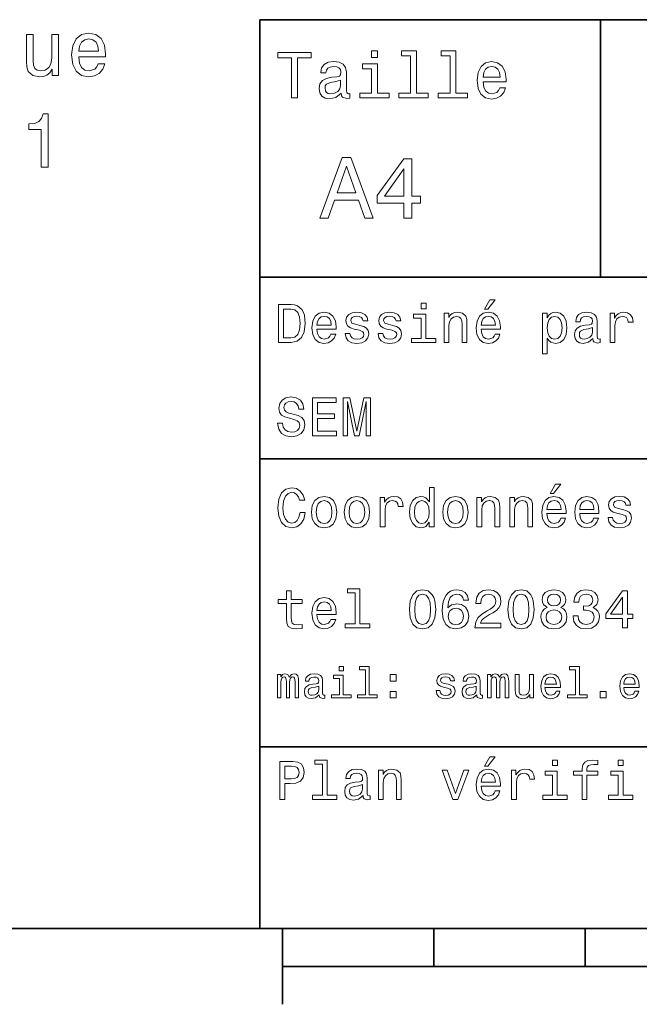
# Model space of a CAD drawing. Extents: x 0 to 297, y 0 to 210.
# Tile 2 of 9: x 81 to 122, y 5 to 70. Entities that reach past the tile are written whole.
import ezdxf

# ---------------------------------------------------------------- set-up
doc = ezdxf.new("R2010")
doc.units = 0

msp = doc.modelspace()

# ---------------------------------------------------------------- linework, layer by layer
at = {"color": 7, "lineweight": 35}
for p, q in [((97, 10), (97, 70)), ((97, 70), (287, 70)), ((97, 53), (162, 53)), ((97, 41), (162, 41)), ((97, 22), (162, 22)), ((10, 10), (287, 10)), ((97, 10), (287, 10)), ((98.5, 7.5), (198.5, 7.5))]:
    msp.add_line(p, q, dxfattribs=at)
at = {"color": 7, "lineweight": 35, "ltscale": 0.425}
msp.add_line((119.5, 53), (119.5, 70), dxfattribs=at)
at = {"color": 7, "lineweight": 35, "ltscale": 0.125}
msp.add_line((98.5, 10), (98.5, 5), dxfattribs=at)
at = {"color": 7, "lineweight": 35, "ltscale": 0.0625}
for p, q in [((108.5, 10), (108.5, 7.5)), ((118.5, 10), (118.5, 7.5))]:
    msp.add_line(p, q, dxfattribs=at)
at = {"color": 7, "lineweight": 13}
for points in [[(83.709946, 69.023155), (83.266144, 69.023155), (83.266144, 67.459755), (83.215706, 67.096642), (83.069458, 66.834396), (82.842506, 66.673012), (82.544952, 66.622581), (82.307922, 66.662926), (82.156631, 66.783958), (82.070892, 66.99073), (82.05072, 67.283241), (82.05072, 69.023155), (81.606918, 69.023155), (81.606918, 67.242897), (81.622047, 66.884827), (81.717865, 66.587273), (82.010376, 66.314941), (82.479401, 66.219124), (82.731552, 66.254425), (82.948418, 66.3452), (83.13501, 66.501541), (83.286316, 66.728485), (83.286316, 66.314941), (83.709946, 66.314941)], [(85.046402, 67.540443), (86.821609, 67.540443), (86.82666, 67.747215), (86.745964, 68.327187), (86.524063, 68.76091), (86.171036, 69.023155), (85.702019, 69.118973), (85.243088, 69.018112), (84.89006, 68.735687), (84.663116, 68.276756), (84.58242, 67.67157), (84.658066, 67.051254), (84.88501, 66.597359), (85.233002, 66.314941), (85.68689, 66.219124), (86.080261, 66.284683), (86.40303, 66.456154), (86.64006, 66.728485), (86.77623, 67.091599), (86.337463, 67.091599), (86.246689, 66.88987), (86.115562, 66.738571), (85.742363, 66.617538), (85.454895, 66.673012), (85.238037, 66.849525), (85.096832, 67.136986), (85.046402, 67.525314)], [(85.046402, 67.913643), (85.101868, 68.261627), (85.238037, 68.518829), (85.444809, 68.675171), (85.717148, 68.730644), (85.984436, 68.675171), (86.191208, 68.518829), (86.317291, 68.261627), (86.362679, 67.913643)], [(99.102303, 64.837173), (99.5, 64.837173), (99.5, 67.47406), (100.407784, 67.47406), (100.407784, 67.837173), (98.190201, 67.837173), (98.190201, 67.47406), (99.102303, 67.47406)], [(104.786743, 67.940918), (104.384727, 67.940918), (104.384727, 67.508644), (104.786743, 67.508644)], [(106.969742, 67.621033), (106.969742, 65.157059), (106.187317, 65.157059), (106.187317, 64.837173), (108.128242, 64.837173), (108.128242, 65.157059), (107.350143, 65.157059), (107.350143, 67.940918), (106.373199, 67.940918), (106.373199, 67.621033)], [(109.572044, 67.621033), (109.572044, 65.157059), (108.789627, 65.157059), (108.789627, 64.837173), (110.730545, 64.837173), (110.730545, 65.157059), (109.952454, 65.157059), (109.952454, 67.940918), (108.975502, 67.940918), (108.975502, 67.621033)], [(102.387611, 65.139771), (102.387611, 65.126801), (102.409225, 64.979828), (102.47406, 64.876076), (102.746399, 64.793945), (102.958214, 64.828529), (102.958214, 65.122475), (102.867432, 65.109505), (102.746399, 65.165703), (102.724785, 65.338615), (102.724785, 66.540344), (102.672913, 66.84726), (102.521614, 67.0634), (102.257927, 67.193085), (101.886169, 67.240631), (101.523056, 67.188759), (101.255043, 67.041786), (101.086456, 66.812675), (101.030258, 66.510086), (101.030258, 66.484146), (101.371758, 66.484146), (101.402016, 66.665703), (101.497116, 66.795387), (101.65274, 66.873199), (101.873199, 66.903458), (102.085014, 66.881844), (102.236313, 66.817001), (102.327087, 66.704605), (102.357346, 66.548988), (102.340057, 66.367432), (102.270897, 66.276657), (102.097984, 66.233429), (101.773773, 66.198845), (101.402016, 66.121033), (101.138329, 65.982704), (100.982712, 65.766571), (100.935158, 65.446686), (100.978386, 65.161385), (101.112389, 64.949562), (101.328529, 64.815559), (101.626801, 64.768013), (102.028816, 64.858788)], [(104.773773, 65.157059), (104.773773, 67.080688), (103.796829, 67.080688), (103.796829, 66.756485), (104.393372, 66.756485), (104.393372, 65.157059), (103.615273, 65.157059), (103.615273, 64.837173), (105.560516, 64.837173), (105.560516, 65.157059)], [(111.750717, 65.887604), (113.272339, 65.887604), (113.276657, 66.064842), (113.207497, 66.561958), (113.017288, 66.933716), (112.714699, 67.158501), (112.312683, 67.240631), (111.919312, 67.154175), (111.616714, 66.912102), (111.422188, 66.51873), (111.353027, 66), (111.41787, 65.4683), (111.612396, 65.079247), (111.91066, 64.837173), (112.299713, 64.755043), (112.636887, 64.811234), (112.913544, 64.958214), (113.116714, 65.191643), (113.233429, 65.502876), (112.857346, 65.502876), (112.779541, 65.329971), (112.667145, 65.200287), (112.34726, 65.096542), (112.100868, 65.144089), (111.914986, 65.295387), (111.793945, 65.541786), (111.750717, 65.874634)], [(111.750717, 66.207489), (111.798271, 66.50576), (111.914986, 66.726219), (112.092216, 66.860229), (112.325653, 66.907776), (112.554756, 66.860229), (112.731987, 66.726219), (112.840057, 66.50576), (112.878967, 66.207489)], [(102.344383, 65.649857), (102.292511, 65.425072), (102.154182, 65.252159), (101.946686, 65.139771), (101.691643, 65.100861), (101.527374, 65.122475), (101.41066, 65.191643), (101.337173, 65.312675), (101.315559, 65.481262), (101.332855, 65.632561), (101.402016, 65.740631), (101.678673, 65.861671), (102.028816, 65.913544), (102.344383, 66.017288)], [(82.575218, 60.268112), (83.034149, 60.268112), (83.034149, 63.793327), (82.691208, 63.793327), (82.600433, 63.485691), (82.418877, 63.278919), (82.141495, 63.157883), (81.758209, 63.117535), (81.758209, 62.759468), (82.575218, 62.759468)], [(100.982712, 56.9049), (101.51297, 56.9049), (101.933716, 58.080692), (103.530258, 58.080692), (103.951012, 56.9049), (104.492798, 56.9049), (103.028816, 60.910664), (102.440926, 60.910664)], [(106.521614, 56.9049), (107.040344, 56.9049), (107.040344, 57.896255), (107.610954, 57.896255), (107.610954, 58.357349), (107.040344, 58.357349), (107.040344, 60.818443), (106.515854, 60.818443), (104.763687, 58.403458), (104.763687, 57.896255), (106.521614, 57.896255)], [(102.118156, 58.570606), (102.734871, 60.334293), (103.351585, 58.570606)], [(105.247841, 58.357349), (106.521614, 60.149857), (106.521614, 58.357349)], [(111.84726, 50.88797), (112.059799, 50.88797), (112.560516, 51.500362), (112.207489, 51.500362)], [(99.080688, 51.190563), (98.248558, 51.190563), (98.248558, 48.690563), (99.080688, 48.690563), (99.473343, 48.769814), (99.765129, 49.011169), (99.945244, 49.40382), (100.010086, 49.940563), (99.952446, 50.488113), (99.880402, 50.70425), (99.779541, 50.877163), (99.487755, 51.111313), (99.296829, 51.168949)], [(99.055473, 50.891571), (99.329254, 50.837536), (99.516571, 50.671829), (99.628242, 50.376442), (99.664268, 49.940563), (99.624641, 49.519093), (99.51297, 49.223705), (99.322044, 49.047192), (99.055473, 48.989555), (98.583572, 48.989555), (98.583572, 50.891571)], [(107.992798, 51.27702), (107.657784, 51.27702), (107.657784, 50.916786), (107.992798, 50.916786)], [(100.784584, 49.565922), (102.052597, 49.565922), (102.056198, 49.713619), (101.998558, 50.127884), (101.840057, 50.437683), (101.587898, 50.625), (101.252884, 50.693443), (100.925072, 50.621399), (100.672913, 50.41967), (100.510803, 50.091862), (100.453171, 49.659584), (100.507202, 49.216499), (100.669312, 48.892292), (100.91787, 48.690563), (101.242073, 48.62212), (101.523056, 48.668949), (101.753601, 48.791428), (101.922913, 48.98595), (102.020172, 49.245319), (101.706772, 49.245319), (101.64193, 49.101227), (101.548271, 48.993156), (101.2817, 48.9067), (101.07637, 48.946327), (100.921471, 49.072407), (100.820602, 49.27774), (100.784584, 49.555115)], [(100.784584, 49.832493), (100.824211, 50.081055), (100.921471, 50.264771), (101.069168, 50.376442), (101.263687, 50.416069), (101.454613, 50.376442), (101.602303, 50.264771), (101.69236, 50.081055), (101.724785, 49.832493)], [(103.623199, 49.818085), (103.317001, 49.890129), (103.090057, 49.972984), (103.014412, 50.142292), (103.036026, 50.261169), (103.111671, 50.347622), (103.234146, 50.401657), (103.41066, 50.423271), (103.579971, 50.401657), (103.713257, 50.336815), (103.799713, 50.239555), (103.835732, 50.109871), (104.145531, 50.109871), (104.145531, 50.117077), (104.091499, 50.351227), (103.943802, 50.534943), (103.713257, 50.650219), (103.41066, 50.693443), (103.104469, 50.650219), (102.881126, 50.531342), (102.740631, 50.354828), (102.697403, 50.131485), (102.729828, 49.915348), (102.830688, 49.76405), (102.996399, 49.655983), (103.237755, 49.580334), (103.590775, 49.493877), (103.806915, 49.40382), (103.864555, 49.331772), (103.886169, 49.223705), (103.853745, 49.09042), (103.767288, 48.989555), (103.626801, 48.924713), (103.439484, 48.903099), (103.241356, 48.924713), (103.09726, 49.000362), (103, 49.122841), (102.960373, 49.292149), (102.654175, 49.292149), (102.704613, 49.003963), (102.852303, 48.795029), (103.086456, 48.668949), (103.41066, 48.62212), (103.749283, 48.668949), (103.997841, 48.795029), (104.149139, 48.996758), (104.203171, 49.259727), (104.163544, 49.486671), (104.051872, 49.641571), (103.868156, 49.742435)], [(105.791786, 49.818085), (105.485588, 49.890129), (105.258644, 49.972984), (105.182999, 50.142292), (105.204613, 50.261169), (105.280258, 50.347622), (105.40274, 50.401657), (105.579254, 50.423271), (105.748558, 50.401657), (105.881844, 50.336815), (105.9683, 50.239555), (106.004326, 50.109871), (106.314117, 50.109871), (106.314117, 50.117077), (106.260086, 50.351227), (106.112396, 50.534943), (105.881844, 50.650219), (105.579254, 50.693443), (105.273056, 50.650219), (105.049713, 50.531342), (104.909225, 50.354828), (104.865997, 50.131485), (104.898415, 49.915348), (104.999283, 49.76405), (105.164986, 49.655983), (105.406342, 49.580334), (105.759369, 49.493877), (105.975502, 49.40382), (106.033142, 49.331772), (106.054756, 49.223705), (106.022339, 49.09042), (105.935883, 48.989555), (105.795387, 48.924713), (105.60807, 48.903099), (105.409943, 48.924713), (105.265854, 49.000362), (105.168587, 49.122841), (105.12896, 49.292149), (104.822769, 49.292149), (104.873199, 49.003963), (105.020897, 48.795029), (105.255043, 48.668949), (105.579254, 48.62212), (105.91787, 48.668949), (106.166428, 48.795029), (106.317726, 48.996758), (106.371758, 49.259727), (106.33213, 49.486671), (106.220459, 49.641571), (106.036743, 49.742435)], [(107.981987, 48.957134), (107.981987, 50.560158), (107.16787, 50.560158), (107.16787, 50.289986), (107.664986, 50.289986), (107.664986, 48.957134), (107.016571, 48.957134), (107.016571, 48.690563), (108.637611, 48.690563), (108.637611, 48.957134)], [(109.181557, 48.690563), (109.498558, 48.690563), (109.498558, 49.807278), (109.530983, 50.063042), (109.635445, 50.250362), (109.797546, 50.365635), (110.013687, 50.408863), (110.1866, 50.372841), (110.29467, 50.275578), (110.348701, 50.113472), (110.366714, 49.897335), (110.366714, 48.690563), (110.683716, 48.690563), (110.683716, 49.962177), (110.669312, 50.217941), (110.604469, 50.430477), (110.39193, 50.625), (110.060516, 50.693443), (109.876801, 50.668228), (109.721901, 50.599785), (109.588615, 50.484512), (109.484146, 50.329613), (109.484146, 50.625), (109.181557, 50.625)], [(111.627518, 49.565922), (112.895531, 49.565922), (112.899132, 49.713619), (112.841499, 50.127884), (112.682999, 50.437683), (112.430832, 50.625), (112.095825, 50.693443), (111.768013, 50.621399), (111.515854, 50.41967), (111.353745, 50.091862), (111.296112, 49.659584), (111.350143, 49.216499), (111.512245, 48.892292), (111.760803, 48.690563), (112.085014, 48.62212), (112.365997, 48.668949), (112.596542, 48.791428), (112.765854, 48.98595), (112.863113, 49.245319), (112.549713, 49.245319), (112.484871, 49.101227), (112.391212, 48.993156), (112.124641, 48.9067), (111.919312, 48.946327), (111.764412, 49.072407), (111.663544, 49.27774), (111.627518, 49.555115)], [(111.627518, 49.832493), (111.667145, 50.081055), (111.764412, 50.264771), (111.912102, 50.376442), (112.106628, 50.416069), (112.297546, 50.376442), (112.445244, 50.264771), (112.535301, 50.081055), (112.567726, 49.832493)], [(115.986313, 50.326012), (115.986313, 50.625), (115.669312, 50.625), (115.669312, 47.941284), (115.986313, 47.941284), (115.986313, 48.98595), (116.097984, 48.816643), (116.22406, 48.704971), (116.541069, 48.62212), (116.843658, 48.690563), (117.081413, 48.895893), (117.236313, 49.2201), (117.293945, 49.659584), (117.236313, 50.095463), (117.081413, 50.41967), (116.843658, 50.621399), (116.541069, 50.693443), (116.368156, 50.671829), (116.220459, 50.603386), (116.094383, 50.488113)], [(116.48703, 48.9067), (116.274498, 48.953533), (116.119598, 49.097622), (116.022339, 49.331772), (115.989914, 49.659584), (116.022339, 49.983791), (116.119598, 50.217941), (116.274498, 50.358429), (116.48703, 50.408863), (116.681557, 50.358429), (116.836456, 50.21434), (116.933716, 49.98019), (116.969742, 49.659584), (116.933716, 49.335377), (116.836456, 49.097622), (116.681557, 48.953533)], [(119.005043, 48.942726), (119.005043, 48.931919), (119.023056, 48.809441), (119.077087, 48.722984), (119.304031, 48.654541), (119.480545, 48.683357), (119.480545, 48.928314), (119.4049, 48.917507), (119.304031, 48.96434), (119.286026, 49.108429), (119.286026, 50.109871), (119.242798, 50.365635), (119.116714, 50.54575), (118.896973, 50.65382), (118.587173, 50.693443), (118.284584, 50.650219), (118.061241, 50.52774), (117.920746, 50.336815), (117.873917, 50.084656), (117.873917, 50.063042), (118.158501, 50.063042), (118.183716, 50.21434), (118.26297, 50.322407), (118.392654, 50.387249), (118.57637, 50.412464), (118.752884, 50.394455), (118.878967, 50.34042), (118.954613, 50.246758), (118.979828, 50.117077), (118.965416, 49.965778), (118.907784, 49.890129), (118.763687, 49.854107), (118.493515, 49.825291), (118.183716, 49.760448), (117.963974, 49.645176), (117.834297, 49.465057), (117.79467, 49.19849), (117.830688, 48.960735), (117.942368, 48.784222), (118.122482, 48.67255), (118.37104, 48.632927), (118.706055, 48.708576)], [(120.143372, 48.690563), (120.460373, 48.690563), (120.460373, 49.796471), (120.492798, 50.063042), (120.590057, 50.253963), (120.748558, 50.369236), (120.961098, 50.408863), (121.119598, 50.383648), (121.238472, 50.3116), (121.310516, 50.189121), (121.335739, 50.023415), (121.656342, 50.023415), (121.613113, 50.315205), (121.49424, 50.524136), (121.296112, 50.650219), (121.02594, 50.693443), (120.842224, 50.664627), (120.683716, 50.592579), (120.543228, 50.4701), (120.431557, 50.304398), (120.431557, 50.625), (120.143372, 50.625)], [(118.969025, 49.367798), (118.925797, 49.180477), (118.810516, 49.036385), (118.637611, 48.942726), (118.425072, 48.910305), (118.288185, 48.928314), (118.190926, 48.98595), (118.129684, 49.086815), (118.111671, 49.227306), (118.126083, 49.353386), (118.183716, 49.443443), (118.414268, 49.544312), (118.706055, 49.587536), (118.969025, 49.673992)], [(98.515129, 43.355907), (98.187317, 43.355907), (98.259369, 42.974064), (98.439484, 42.693085), (98.716858, 42.523773), (99.091499, 42.462536), (99.46254, 42.520172), (99.739914, 42.678673), (99.916428, 42.927231), (99.98127, 43.255043), (99.927231, 43.55043), (99.77594, 43.741352), (99.530983, 43.867435), (99.203171, 43.961094), (98.922188, 44.029537), (98.738472, 44.108788), (98.634003, 44.224064), (98.601585, 44.404179), (98.634003, 44.56628), (98.727669, 44.688759), (98.871758, 44.771614), (99.069885, 44.80043), (99.271614, 44.764408), (99.430115, 44.667145), (99.534584, 44.505043), (99.585014, 44.285301), (99.912827, 44.285301), (99.912827, 44.292507), (99.855186, 44.631123), (99.685883, 44.883286), (99.419312, 45.041786), (99.059074, 45.095821), (98.734871, 45.041786), (98.482712, 44.890488), (98.320602, 44.656338), (98.26297, 44.353745), (98.309799, 44.083572), (98.446686, 43.899857), (98.662827, 43.777378), (98.958214, 43.683716), (99.25, 43.600864), (99.469742, 43.521614), (99.603027, 43.406338), (99.649857, 43.219021), (99.606628, 43.028099), (99.494957, 42.884007), (99.325645, 42.793949), (99.105911, 42.765129), (98.860954, 42.804756), (98.67363, 42.920029), (98.554756, 43.107349)], [(100.496399, 42.530979), (102.081413, 42.530979), (102.081413, 42.833572), (100.827812, 42.833572), (100.827812, 43.680115), (101.944527, 43.680115), (101.944527, 43.979107), (100.827812, 43.979107), (100.827812, 44.728386), (102.052597, 44.728386), (102.052597, 45.030979), (100.496399, 45.030979)], [(102.520897, 42.530979), (102.798271, 42.530979), (102.798271, 44.80043), (103.266571, 42.530979), (103.57637, 42.530979), (104.041069, 44.80043), (104.041069, 42.530979), (104.322044, 42.530979), (104.322044, 45.030979), (103.882568, 45.030979), (103.421471, 42.826366), (102.963974, 45.030979), (102.520897, 45.030979)], [(99.66787, 37.460373), (99.595818, 37.15778), (99.476944, 36.941643), (99.311241, 36.808357), (99.116714, 36.765129), (98.882568, 36.829971), (98.698845, 37.024494), (98.57637, 37.341499), (98.536743, 37.780979), (98.57637, 38.216858), (98.695244, 38.537464), (98.87896, 38.731987), (99.116714, 38.80043), (99.289627, 38.764408), (99.437317, 38.663544), (99.552597, 38.501442), (99.631844, 38.278099), (99.97406, 38.278099), (99.865997, 38.620316), (99.678673, 38.879681), (99.422913, 39.041786), (99.116714, 39.099422), (98.734871, 39.009365), (98.443085, 38.757202), (98.25576, 38.342937), (98.190926, 37.780979), (98.25576, 37.219021), (98.443085, 36.804756), (98.734871, 36.548992), (99.116714, 36.462536), (99.451729, 36.530979), (99.721901, 36.721901), (99.912827, 37.035301), (100.013687, 37.460373)], [(108.201729, 36.829971), (108.201729, 36.530979), (108.51873, 36.530979), (108.51873, 39.117435), (108.20533, 39.117435), (108.20533, 38.170029), (107.963974, 38.443802), (107.816284, 38.508644), (107.646973, 38.533859), (107.340775, 38.461815), (107.103027, 38.260086), (106.948128, 37.935879), (106.894089, 37.5), (106.948128, 37.064121), (107.103027, 36.736309), (107.340775, 36.530979), (107.646973, 36.462536), (107.816284, 36.487751), (107.967575, 36.552593)], [(116.184441, 38.728386), (116.396973, 38.728386), (116.897697, 39.340778), (116.54467, 39.340778)], [(100.413544, 37.496399), (100.471184, 37.056915), (100.636887, 36.732708), (100.899857, 36.530979), (101.252884, 36.462536), (101.602303, 36.530979), (101.865273, 36.729107), (102.030983, 37.053314), (102.092216, 37.496399), (102.030983, 37.935879), (101.865273, 38.263687), (101.602303, 38.461815), (101.252884, 38.533859), (100.899857, 38.461815), (100.636887, 38.260086), (100.471184, 37.935879)], [(102.58213, 37.496399), (102.639771, 37.056915), (102.805473, 36.732708), (103.068443, 36.530979), (103.421471, 36.462536), (103.770897, 36.530979), (104.033859, 36.729107), (104.19957, 37.053314), (104.260803, 37.496399), (104.19957, 37.935879), (104.033859, 38.263687), (103.770897, 38.461815), (103.421471, 38.533859), (103.068443, 38.461815), (102.805473, 38.260086), (102.639771, 37.935879)], [(104.963257, 36.530979), (105.280258, 36.530979), (105.280258, 37.636887), (105.312683, 37.903458), (105.409943, 38.094379), (105.568443, 38.209652), (105.780983, 38.249279), (105.939484, 38.224064), (106.058357, 38.152016), (106.130402, 38.029537), (106.155617, 37.863831), (106.476227, 37.863831), (106.432999, 38.155621), (106.314117, 38.364552), (106.115997, 38.490635), (105.845825, 38.533859), (105.662102, 38.505043), (105.503601, 38.432995), (105.363113, 38.310516), (105.251442, 38.144814), (105.251442, 38.465416), (104.963257, 38.465416)], [(109.087898, 37.496399), (109.145531, 37.056915), (109.311241, 36.732708), (109.574203, 36.530979), (109.927231, 36.462536), (110.276657, 36.530979), (110.539627, 36.729107), (110.70533, 37.053314), (110.766571, 37.496399), (110.70533, 37.935879), (110.539627, 38.263687), (110.276657, 38.461815), (109.927231, 38.533859), (109.574203, 38.461815), (109.311241, 38.260086), (109.145531, 37.935879)], [(111.350143, 36.530979), (111.667145, 36.530979), (111.667145, 37.647694), (111.69957, 37.903458), (111.804031, 38.090778), (111.966141, 38.206051), (112.182274, 38.249279), (112.355186, 38.213257), (112.463257, 38.115993), (112.517288, 37.953888), (112.535301, 37.737751), (112.535301, 36.530979), (112.852303, 36.530979), (112.852303, 37.802593), (112.837898, 38.058357), (112.773056, 38.270893), (112.560516, 38.465416), (112.229103, 38.533859), (112.045387, 38.508644), (111.890488, 38.440201), (111.757202, 38.324928), (111.65274, 38.170029), (111.65274, 38.465416), (111.350143, 38.465416)], [(113.51873, 36.530979), (113.835732, 36.530979), (113.835732, 37.647694), (113.868156, 37.903458), (113.972626, 38.090778), (114.134727, 38.206051), (114.350861, 38.249279), (114.523773, 38.213257), (114.631844, 38.115993), (114.685883, 37.953888), (114.703888, 37.737751), (114.703888, 36.530979), (115.020889, 36.530979), (115.020889, 37.802593), (115.006485, 38.058357), (114.941643, 38.270893), (114.729111, 38.465416), (114.39769, 38.533859), (114.213974, 38.508644), (114.059082, 38.440201), (113.925789, 38.324928), (113.821327, 38.170029), (113.821327, 38.465416), (113.51873, 38.465416)], [(115.964699, 37.406338), (117.232712, 37.406338), (117.236313, 37.554035), (117.178673, 37.9683), (117.020172, 38.278099), (116.768013, 38.465416), (116.432999, 38.533859), (116.105186, 38.461815), (115.853027, 38.260086), (115.690918, 37.932278), (115.633286, 37.5), (115.687317, 37.056915), (115.849426, 36.732708), (116.097984, 36.530979), (116.422188, 36.462536), (116.703171, 36.509365), (116.933716, 36.631844), (117.103027, 36.826366), (117.200287, 37.085735), (116.886887, 37.085735), (116.822044, 36.941643), (116.728386, 36.833572), (116.461815, 36.747116), (116.256485, 36.786743), (116.101585, 36.912823), (116.000717, 37.118156), (115.964699, 37.395531)], [(118.133286, 37.406338), (119.401299, 37.406338), (119.4049, 37.554035), (119.34726, 37.9683), (119.188766, 38.278099), (118.9366, 38.465416), (118.601585, 38.533859), (118.273773, 38.461815), (118.021614, 38.260086), (117.859512, 37.932278), (117.801872, 37.5), (117.855911, 37.056915), (118.018013, 36.732708), (118.266571, 36.530979), (118.590775, 36.462536), (118.871758, 36.509365), (119.10231, 36.631844), (119.271614, 36.826366), (119.368881, 37.085735), (119.055481, 37.085735), (118.990631, 36.941643), (118.896973, 36.833572), (118.630402, 36.747116), (118.425072, 36.786743), (118.270172, 36.912823), (118.169312, 37.118156), (118.133286, 37.395531)], [(120.971901, 37.658501), (120.66571, 37.730545), (120.438766, 37.8134), (120.363113, 37.982708), (120.384727, 38.101585), (120.460373, 38.188038), (120.582855, 38.242073), (120.759369, 38.263687), (120.92868, 38.242073), (121.061966, 38.177231), (121.148415, 38.079971), (121.184441, 37.950287), (121.49424, 37.950287), (121.49424, 37.957493), (121.440201, 38.191643), (121.292511, 38.375359), (121.061966, 38.490635), (120.759369, 38.533859), (120.453171, 38.490635), (120.229828, 38.371758), (120.08934, 38.195244), (120.046112, 37.971901), (120.078529, 37.755764), (120.179398, 37.604465), (120.3451, 37.496399), (120.586456, 37.42075), (120.939484, 37.334293), (121.155624, 37.244236), (121.213257, 37.172188), (121.234871, 37.064121), (121.202454, 36.930836), (121.115997, 36.829971), (120.97551, 36.765129), (120.788185, 36.743515), (120.590057, 36.765129), (120.445969, 36.840778), (120.348709, 36.963257), (120.309082, 37.132565), (120.002884, 37.132565), (120.053314, 36.844379), (120.201012, 36.635445), (120.435158, 36.509365), (120.759369, 36.462536), (121.097984, 36.509365), (121.346542, 36.635445), (121.497841, 36.837173), (121.551872, 37.100143), (121.512253, 37.327087), (121.400574, 37.481987), (121.216858, 37.582851)], [(100.737755, 37.5), (100.770172, 37.824207), (100.87104, 38.058357), (101.033142, 38.20245), (101.252884, 38.25288), (101.469017, 38.20245), (101.631126, 38.061958), (101.731987, 37.824207), (101.768013, 37.5), (101.731987, 37.172188), (101.631126, 36.934437), (101.469017, 36.790344), (101.252884, 36.743515), (101.033142, 36.790344), (100.87104, 36.934437), (100.770172, 37.172188)], [(102.906342, 37.5), (102.938759, 37.824207), (103.039627, 38.058357), (103.201729, 38.20245), (103.421471, 38.25288), (103.637611, 38.20245), (103.799713, 38.061958), (103.900574, 37.824207), (103.9366, 37.5), (103.900574, 37.172188), (103.799713, 36.934437), (103.637611, 36.790344), (103.421471, 36.743515), (103.201729, 36.790344), (103.039627, 36.934437), (102.938759, 37.172188)], [(107.701012, 38.249279), (107.909943, 38.198845), (108.068443, 38.058357), (108.162102, 37.824207), (108.198128, 37.5), (108.162102, 37.172188), (108.068443, 36.938038), (107.909943, 36.793949), (107.701012, 36.747116), (107.502884, 36.793949), (107.351585, 36.938038), (107.250717, 37.175793), (107.2183, 37.5), (107.250717, 37.820606), (107.351585, 38.054756), (107.502884, 38.198845)], [(109.412102, 37.5), (109.444527, 37.824207), (109.545387, 38.058357), (109.707489, 38.20245), (109.927231, 38.25288), (110.143372, 38.20245), (110.305473, 38.061958), (110.406342, 37.824207), (110.44236, 37.5), (110.406342, 37.172188), (110.305473, 36.934437), (110.143372, 36.790344), (109.927231, 36.743515), (109.707489, 36.790344), (109.545387, 36.934437), (109.444527, 37.172188)], [(115.964699, 37.672909), (116.004318, 37.921471), (116.101585, 38.105186), (116.249283, 38.216858), (116.443802, 38.256485), (116.634727, 38.216858), (116.782425, 38.105186), (116.872482, 37.921471), (116.9049, 37.672909)], [(118.133286, 37.672909), (118.172913, 37.921471), (118.270172, 38.105186), (118.41787, 38.216858), (118.612396, 38.256485), (118.803314, 38.216858), (118.951012, 38.105186), (119.041069, 37.921471), (119.073486, 37.672909)], [(98.763687, 31.449568), (98.763687, 30.480547), (98.785301, 30.167147), (98.886169, 29.951008), (99.087898, 29.824926), (99.430115, 29.7817), (99.804756, 29.799711), (99.804756, 30.073486), (99.530983, 30.051872), (99.282417, 30.08069), (99.149132, 30.170748), (99.091499, 30.322046), (99.080688, 30.534582), (99.080688, 31.449568), (99.804756, 31.449568), (99.804756, 31.71974), (99.080688, 31.71974), (99.080688, 32.285301), (98.763687, 32.285301), (98.763687, 31.71974), (98.216141, 31.71974), (98.216141, 31.449568)], [(100.784584, 30.725504), (102.052597, 30.725504), (102.056198, 30.873198), (101.998558, 31.287464), (101.840057, 31.597261), (101.587898, 31.784582), (101.252884, 31.853025), (100.925072, 31.780979), (100.672913, 31.57925), (100.510803, 31.25144), (100.453171, 30.819164), (100.507202, 30.37608), (100.669312, 30.051872), (100.91787, 29.850143), (101.242073, 29.7817), (101.523056, 29.828529), (101.753601, 29.951008), (101.922913, 30.145533), (102.020172, 30.404898), (101.706772, 30.404898), (101.64193, 30.260807), (101.548271, 30.152737), (101.2817, 30.066282), (101.07637, 30.105907), (100.921471, 30.231987), (100.820602, 30.437319), (100.784584, 30.714697)], [(103.306198, 32.170029), (103.306198, 30.116714), (102.654175, 30.116714), (102.654175, 29.850143), (104.271614, 29.850143), (104.271614, 30.116714), (103.623199, 30.116714), (103.623199, 32.4366), (102.809074, 32.4366), (102.809074, 32.170029)], [(106.890488, 31.071325), (106.944527, 30.505762), (107.113831, 30.102304), (107.384003, 29.857347), (107.758644, 29.778097), (108.129684, 29.857347), (108.399857, 30.102304), (108.565559, 30.505762), (108.623199, 31.071325), (108.565559, 31.633286), (108.497116, 31.856628), (108.399857, 32.040344), (108.129684, 32.285301), (107.758644, 32.368156), (107.384003, 32.285301), (107.113831, 32.036743), (106.944527, 31.633286)], [(107.236313, 31.071325), (107.265129, 31.507204), (107.355186, 31.820604), (107.517288, 32.004322), (107.758644, 32.069164), (107.996399, 32.004322), (108.158501, 31.820604), (108.248558, 31.507204), (108.277374, 31.071325), (108.248558, 30.631844), (108.158501, 30.318443), (107.996399, 30.134726), (107.758644, 30.073486), (107.517288, 30.134726), (107.355186, 30.318443), (107.265129, 30.631844)], [(110.791786, 31.676512), (110.723343, 31.9683), (110.564842, 32.184437), (110.319885, 32.321323), (110.002884, 32.368156), (109.790344, 32.342937), (109.606628, 32.274494), (109.444527, 32.162823), (109.30764, 32.004322), (109.19957, 31.806194), (109.120316, 31.56484), (109.069885, 31.280258), (109.055473, 30.959654), (109.113113, 30.448126), (109.289627, 30.077089), (109.574203, 29.853746), (109.963257, 29.778097), (110.312683, 29.842939), (110.579254, 30.012247), (110.752159, 30.278818), (110.8134, 30.617435), (110.752159, 30.959654), (110.586456, 31.222622), (110.330688, 31.388329), (110.013687, 31.445965), (109.671471, 31.373919), (109.415703, 31.168587), (109.469742, 31.56484), (109.585014, 31.849422), (109.761528, 32.01873), (110.006485, 32.076366), (110.1866, 32.04755), (110.323486, 31.971901), (110.413544, 31.845821), (110.460373, 31.676512)], [(111.216858, 29.850143), (112.935158, 29.850143), (112.935158, 30.159943), (111.577087, 30.159943), (111.65274, 30.32925), (111.782417, 30.46974), (112.182274, 30.725504), (112.394814, 30.833572), (112.632568, 30.988472), (112.801872, 31.168587), (112.899132, 31.381123), (112.935158, 31.622478), (112.873917, 31.925072), (112.704613, 32.162823), (112.445244, 32.314121), (112.110229, 32.368156), (111.764412, 32.306915), (111.501442, 32.137608), (111.33213, 31.867435), (111.274498, 31.510807), (111.274498, 31.460375), (111.602303, 31.460375), (111.602303, 31.489193), (111.634727, 31.73415), (111.731987, 31.914265), (111.886887, 32.029537), (112.092216, 32.069164), (112.301155, 32.033142), (112.456055, 31.943083), (112.556915, 31.802593), (112.592941, 31.62608), (112.567726, 31.460375), (112.499283, 31.319883), (112.384003, 31.197405), (112.225502, 31.089336), (112.01297, 30.974062), (111.659943, 30.750719), (111.411385, 30.512968), (111.263687, 30.224783), (111.216858, 29.86095)], [(113.396255, 31.071325), (113.450287, 30.505762), (113.619598, 30.102304), (113.889771, 29.857347), (114.264404, 29.778097), (114.635445, 29.857347), (114.905617, 30.102304), (115.071327, 30.505762), (115.12896, 31.071325), (115.071327, 31.633286), (115.002884, 31.856628), (114.905617, 32.040344), (114.635445, 32.285301), (114.264404, 32.368156), (113.889771, 32.285301), (113.619598, 32.036743), (113.450287, 31.633286)], [(113.742073, 31.071325), (113.770889, 31.507204), (113.860947, 31.820604), (114.023056, 32.004322), (114.264404, 32.069164), (114.502159, 32.004322), (114.664261, 31.820604), (114.754318, 31.507204), (114.783142, 31.071325), (114.754318, 30.631844), (114.664261, 30.318443), (114.502159, 30.134726), (114.264404, 30.073486), (114.023056, 30.134726), (113.860947, 30.318443), (113.770889, 30.631844)], [(115.986313, 31.197405), (115.802597, 31.09654), (115.676514, 30.956051), (115.59726, 30.779539), (115.572044, 30.567001), (115.629684, 30.246397), (115.795387, 29.997837), (116.065559, 29.839336), (116.432999, 29.778097), (116.796829, 29.839336), (117.067001, 29.997837), (117.232712, 30.246397), (117.293945, 30.567001), (117.265129, 30.779539), (117.189484, 30.956051), (117.059799, 31.09654), (116.879684, 31.197405), (117.023773, 31.283861), (117.124641, 31.402737), (117.185883, 31.546829), (117.207489, 31.723343), (117.149857, 31.979107), (116.998558, 32.184437), (116.753601, 32.317722), (116.432999, 32.368156), (116.108788, 32.317722), (115.863831, 32.184437), (115.708939, 31.979107), (115.6549, 31.723343), (115.672913, 31.546829), (115.734146, 31.402737)], [(115.997116, 31.694523), (116.02594, 31.853025), (116.112396, 31.975504), (116.249283, 32.051151), (116.432999, 32.079971), (116.613113, 32.051151), (116.75, 31.975504), (116.836456, 31.853025), (116.868874, 31.694523), (116.836456, 31.532419), (116.75, 31.40634), (116.613113, 31.323486), (116.432999, 31.298271), (116.249283, 31.327089), (116.112396, 31.40634), (116.02594, 31.532419)], [(117.693802, 30.635447), (117.693802, 30.610229), (117.751442, 30.264408), (117.920746, 30.005043), (118.187317, 29.839336), (118.540344, 29.778097), (118.914986, 29.839336), (119.195969, 29.997837), (119.376083, 30.25), (119.440926, 30.574207), (119.412109, 30.786743), (119.332855, 30.959654), (119.203171, 31.092939), (119.030258, 31.190201), (119.264412, 31.384726), (119.34726, 31.694523), (119.293228, 31.975504), (119.138329, 32.188038), (118.886169, 32.321323), (118.540344, 32.368156), (118.216141, 32.310516), (117.967583, 32.152016), (117.805481, 31.899855), (117.751442, 31.56484), (117.751442, 31.539625), (118.072044, 31.539625), (118.100868, 31.770172), (118.194527, 31.935879), (118.345825, 32.036743), (118.558357, 32.072765), (118.745682, 32.043949), (118.882568, 31.9683), (118.965416, 31.845821), (118.997841, 31.680115), (118.965416, 31.503601), (118.878967, 31.384726), (118.727669, 31.312679), (118.522339, 31.291065), (118.381844, 31.294668), (118.381844, 31.010086), (118.558357, 31.01729), (118.785301, 30.984869), (118.954613, 30.898415), (119.055481, 30.757925), (119.091499, 30.574207), (119.051872, 30.365273), (118.947403, 30.210375), (118.7817, 30.113111), (118.561958, 30.08069), (118.335014, 30.116714), (118.169312, 30.224783), (118.064842, 30.397694), (118.025215, 30.635447)], [(120.9683, 29.850143), (121.292511, 29.850143), (121.292511, 30.46974), (121.649139, 30.46974), (121.649139, 30.757925), (121.292511, 30.757925), (121.292511, 32.296108), (120.964699, 32.296108), (119.869598, 30.786743), (119.869598, 30.46974), (120.9683, 30.46974)], [(120.172195, 30.757925), (120.9683, 31.878241), (120.9683, 30.757925)], [(100.784584, 30.992075), (100.824211, 31.240633), (100.921471, 31.424351), (101.069168, 31.536022), (101.263687, 31.575647), (101.454613, 31.536022), (101.602303, 31.424351), (101.69236, 31.240633), (101.724785, 30.992075)], [(110.463974, 30.613832), (110.424355, 30.386887), (110.323486, 30.213976), (110.161385, 30.098703), (109.959656, 30.062679), (109.747116, 30.098703), (109.585014, 30.210375), (109.480545, 30.383286), (109.448128, 30.610229), (109.484146, 30.833572), (109.585014, 31.002882), (109.750717, 31.11095), (109.97406, 31.150576), (110.168587, 31.11095), (110.323486, 31.006483), (110.424355, 30.837175)], [(115.91787, 30.574207), (115.950287, 30.765129), (116.054756, 30.909222), (116.216858, 31.002882), (116.432999, 31.035301), (116.645531, 31.002882), (116.807632, 30.909222), (116.912102, 30.765129), (116.948128, 30.574207), (116.912102, 30.368876), (116.807632, 30.213976), (116.645531, 30.113111), (116.432999, 30.08069), (116.216858, 30.113111), (116.054756, 30.213976), (115.950287, 30.368876)], [(98.170029, 25.224785), (98.403458, 25.224785), (98.403458, 26.259367), (98.41787, 26.414986), (98.461098, 26.527378), (98.527374, 26.59366), (98.613831, 26.619598), (98.682999, 26.596542), (98.729103, 26.538906), (98.752159, 26.440924), (98.760803, 26.311241), (98.760803, 25.224785), (98.979828, 25.224785), (98.979828, 26.259367), (98.99424, 26.412106), (99.03746, 26.524496), (99.106628, 26.59366), (99.193085, 26.619598), (99.262245, 26.596542), (99.308357, 26.538906), (99.337173, 26.311241), (99.337173, 25.224785), (99.570602, 25.224785), (99.570602, 26.293949), (99.556198, 26.515852), (99.510086, 26.685881), (99.41787, 26.789627), (99.268013, 26.827091), (99.092216, 26.769453), (98.956772, 26.602306), (98.850143, 26.766571), (98.671471, 26.827091), (98.507202, 26.769453), (98.394814, 26.60807), (98.394814, 26.772335), (98.170029, 26.772335)], [(100.925072, 25.426514), (100.925072, 25.417868), (100.939484, 25.319885), (100.982712, 25.250721), (101.164268, 25.195967), (101.305473, 25.219021), (101.305473, 25.414986), (101.244957, 25.406342), (101.164268, 25.443806), (101.149857, 25.559078), (101.149857, 26.360231), (101.115273, 26.564842), (101.014412, 26.708935), (100.838615, 26.795389), (100.590775, 26.827091), (100.348701, 26.792507), (100.170029, 26.694525), (100.05764, 26.541788), (100.020172, 26.340059), (100.020172, 26.322767), (100.247841, 26.322767), (100.268013, 26.443806), (100.331413, 26.53026), (100.435158, 26.582134), (100.58213, 26.602306), (100.723343, 26.587896), (100.824211, 26.54467), (100.884727, 26.469742), (100.9049, 26.365995), (100.893372, 26.244957), (100.84726, 26.184439), (100.731987, 26.155621), (100.515854, 26.132566), (100.268013, 26.080692), (100.092216, 25.988474), (99.988472, 25.844381), (99.956772, 25.631124), (99.985588, 25.440924), (100.074928, 25.299713), (100.219017, 25.210375), (100.41787, 25.178675), (100.685883, 25.239195)], [(102.515854, 25.438042), (102.515854, 26.720463), (101.864555, 26.720463), (101.864555, 26.504324), (102.262245, 26.504324), (102.262245, 25.438042), (101.743515, 25.438042), (101.743515, 25.224785), (103.040344, 25.224785), (103.040344, 25.438042)], [(102.524498, 27.293949), (102.256485, 27.293949), (102.256485, 27.005764), (102.524498, 27.005764)], [(103.979828, 27.080692), (103.979828, 25.438042), (103.458214, 25.438042), (103.458214, 25.224785), (104.752159, 25.224785), (104.752159, 25.438042), (104.233429, 25.438042), (104.233429, 27.293949), (103.58213, 27.293949), (103.58213, 27.080692)], [(105.60807, 26.342941), (106.005768, 26.342941), (106.005768, 26.772335), (105.60807, 26.772335)], [(109.438042, 26.126802), (109.193085, 26.184439), (109.011528, 26.250721), (108.951012, 26.386168), (108.9683, 26.48127), (109.028816, 26.550434), (109.126801, 26.59366), (109.268013, 26.610952), (109.403458, 26.59366), (109.510086, 26.541788), (109.579254, 26.463978), (109.60807, 26.360231), (109.855911, 26.360231), (109.855911, 26.365995), (109.812683, 26.553314), (109.694527, 26.700289), (109.510086, 26.792507), (109.268013, 26.827091), (109.023056, 26.792507), (108.844383, 26.697407), (108.731987, 26.556196), (108.697403, 26.377523), (108.723343, 26.204613), (108.804031, 26.083574), (108.9366, 25.99712), (109.129684, 25.9366), (109.412102, 25.867435), (109.585014, 25.795389), (109.631126, 25.737753), (109.648415, 25.651299), (109.622482, 25.54467), (109.553314, 25.463978), (109.440918, 25.412106), (109.291069, 25.394814), (109.132568, 25.412106), (109.017288, 25.472624), (108.939484, 25.570606), (108.907784, 25.706053), (108.662827, 25.706053), (108.703171, 25.475506), (108.821327, 25.308359), (109.008644, 25.207495), (109.268013, 25.170031), (109.538902, 25.207495), (109.737755, 25.308359), (109.858788, 25.469742), (109.902016, 25.680117), (109.870316, 25.861673), (109.780975, 25.985592), (109.634003, 26.066284)], [(111.33429, 25.426514), (111.33429, 25.417868), (111.348701, 25.319885), (111.39193, 25.250721), (111.573486, 25.195967), (111.714699, 25.219021), (111.714699, 25.414986), (111.654175, 25.406342), (111.573486, 25.443806), (111.559074, 25.559078), (111.559074, 26.360231), (111.524498, 26.564842), (111.42363, 26.708935), (111.247841, 26.795389), (111, 26.827091), (110.757927, 26.792507), (110.579254, 26.694525), (110.466858, 26.541788), (110.429398, 26.340059), (110.429398, 26.322767), (110.657059, 26.322767), (110.677231, 26.443806), (110.740631, 26.53026), (110.844376, 26.582134), (110.991356, 26.602306), (111.132568, 26.587896), (111.233429, 26.54467), (111.293945, 26.469742), (111.314117, 26.365995), (111.302597, 26.244957), (111.256485, 26.184439), (111.141212, 26.155621), (110.925072, 26.132566), (110.677231, 26.080692), (110.501442, 25.988474), (110.39769, 25.844381), (110.365997, 25.631124), (110.394814, 25.440924), (110.484146, 25.299713), (110.628242, 25.210375), (110.827087, 25.178675), (111.0951, 25.239195)], [(112.048988, 25.224785), (112.282417, 25.224785), (112.282417, 26.259367), (112.296829, 26.414986), (112.340057, 26.527378), (112.406342, 26.59366), (112.492798, 26.619598), (112.561958, 26.596542), (112.60807, 26.538906), (112.631119, 26.440924), (112.639771, 26.311241), (112.639771, 25.224785), (112.858788, 25.224785), (112.858788, 26.259367), (112.873199, 26.412106), (112.916428, 26.524496), (112.985588, 26.59366), (113.072044, 26.619598), (113.141212, 26.596542), (113.187317, 26.538906), (113.216141, 26.311241), (113.216141, 25.224785), (113.44957, 25.224785), (113.44957, 26.293949), (113.435158, 26.515852), (113.389046, 26.685881), (113.296829, 26.789627), (113.146973, 26.827091), (112.971184, 26.769453), (112.835732, 26.602306), (112.729103, 26.766571), (112.55043, 26.827091), (112.386169, 26.769453), (112.273773, 26.60807), (112.273773, 26.772335), (112.048988, 26.772335)], [(115.077805, 26.772335), (114.824203, 26.772335), (114.824203, 25.878963), (114.795387, 25.671471), (114.711815, 25.521614), (114.58213, 25.429396), (114.412102, 25.400578), (114.276657, 25.423632), (114.190201, 25.492796), (114.141205, 25.610952), (114.129684, 25.778099), (114.129684, 26.772335), (113.876083, 26.772335), (113.876083, 25.755045), (113.884727, 25.550434), (113.939484, 25.380404), (114.106628, 25.224785), (114.374634, 25.170031), (114.51873, 25.190203), (114.642654, 25.242075), (114.749283, 25.331413), (114.835732, 25.461096), (114.835732, 25.224785), (115.077805, 25.224785)], [(115.841499, 25.925074), (116.855904, 25.925074), (116.858788, 26.043228), (116.812683, 26.374641), (116.685875, 26.622478), (116.484146, 26.772335), (116.216141, 26.827091), (115.953888, 26.769453), (115.752159, 26.60807), (115.622475, 26.345821), (115.57637, 26), (115.619598, 25.645535), (115.749275, 25.386168), (115.948128, 25.224785), (116.207489, 25.170031), (116.432274, 25.207495), (116.616714, 25.305477), (116.752159, 25.461096), (116.829971, 25.668589), (116.579247, 25.668589), (116.527374, 25.553314), (116.452446, 25.46686), (116.239189, 25.397696), (116.074928, 25.429396), (115.951004, 25.53026), (115.870316, 25.694525), (115.841499, 25.916428)], [(117.858788, 27.080692), (117.858788, 25.438042), (117.337173, 25.438042), (117.337173, 25.224785), (118.631119, 25.224785), (118.631119, 25.438042), (118.112389, 25.438042), (118.112389, 27.293949), (117.46109, 27.293949), (117.46109, 27.080692)], [(121.046112, 25.925074), (122.060516, 25.925074), (122.0634, 26.043228), (122.017288, 26.374641), (121.890488, 26.622478), (121.688759, 26.772335), (121.420746, 26.827091), (121.158501, 26.769453), (120.956772, 26.60807), (120.827087, 26.345821), (120.780975, 26), (120.824203, 25.645535), (120.953888, 25.386168), (121.15274, 25.224785), (121.412102, 25.170031), (121.636887, 25.207495), (121.821327, 25.305477), (121.956772, 25.461096), (122.034584, 25.668589), (121.783859, 25.668589), (121.731987, 25.553314), (121.657059, 25.46686), (121.443802, 25.397696), (121.279541, 25.429396), (121.155624, 25.53026), (121.074928, 25.694525), (121.046112, 25.916428)], [(100.896255, 25.766571), (100.861671, 25.616716), (100.769455, 25.501442), (100.631126, 25.426514), (100.461098, 25.400578), (100.351585, 25.414986), (100.273773, 25.461096), (100.224785, 25.541788), (100.210373, 25.654181), (100.221901, 25.755045), (100.268013, 25.827091), (100.452446, 25.907782), (100.685883, 25.942364), (100.896255, 26.011528)], [(111.305473, 25.766571), (111.270889, 25.616716), (111.178673, 25.501442), (111.040344, 25.426514), (110.870316, 25.400578), (110.760803, 25.414986), (110.682999, 25.461096), (110.634003, 25.541788), (110.619598, 25.654181), (110.631126, 25.755045), (110.677231, 25.827091), (110.861671, 25.907782), (111.0951, 25.942364), (111.305473, 26.011528)], [(115.841499, 26.138329), (115.873199, 26.337177), (115.951004, 26.48415), (116.06916, 26.573488), (116.224785, 26.605188), (116.377518, 26.573488), (116.495674, 26.48415), (116.567719, 26.337177), (116.593658, 26.138329)], [(121.046112, 26.138329), (121.077812, 26.337177), (121.155624, 26.48415), (121.273773, 26.573488), (121.429398, 26.605188), (121.58213, 26.573488), (121.700287, 26.48415), (121.772339, 26.337177), (121.798271, 26.138329)], [(105.60807, 25.224785), (106.005768, 25.224785), (106.005768, 25.654181), (105.60807, 25.654181)], [(119.48703, 25.224785), (119.884727, 25.224785), (119.884727, 25.654181), (119.48703, 25.654181)], [(98.324211, 18.530979), (98.655617, 18.530979), (98.655617, 19.586454), (99.023056, 19.586454), (99.394089, 19.604465), (99.689484, 19.730547), (99.880402, 19.975504), (99.945244, 20.310518), (99.894814, 20.620316), (99.750717, 20.847261), (99.51297, 20.98415), (99.188759, 21.030979), (98.324211, 21.030979)], [(101.137611, 20.850864), (101.137611, 18.79755), (100.485588, 18.79755), (100.485588, 18.530979), (102.103027, 18.530979), (102.103027, 18.79755), (101.454613, 18.79755), (101.454613, 21.117435), (100.640488, 21.117435), (100.640488, 20.850864)], [(111.84726, 20.728386), (112.059799, 20.728386), (112.560516, 21.340778), (112.207489, 21.340778)], [(116.667145, 21.117435), (116.33213, 21.117435), (116.33213, 20.757204), (116.667145, 20.757204)], [(118.295387, 20.130404), (118.295387, 18.530979), (118.612396, 18.530979), (118.612396, 20.130404), (119.332855, 20.130404), (119.332855, 20.400576), (118.612396, 20.400576), (118.612396, 20.519451), (118.637611, 20.663544), (118.720459, 20.760807), (118.860954, 20.818443), (119.062683, 20.840057), (119.332855, 20.825647), (119.332855, 21.099422), (118.990631, 21.117435), (118.680832, 21.085014), (118.464699, 20.987751), (118.335014, 20.818443), (118.295387, 20.577089), (118.295387, 20.400576), (117.715424, 20.400576), (117.715424, 20.130404)], [(121.004326, 21.117435), (120.669312, 21.117435), (120.669312, 20.757204), (121.004326, 20.757204)], [(99.098701, 20.724783), (99.314842, 20.703169), (99.473343, 20.634726), (99.567001, 20.508644), (99.599426, 20.310518), (99.5634, 20.101583), (99.466141, 19.975504), (99.30043, 19.910662), (99.073486, 19.892651), (98.655617, 19.892651), (98.655617, 20.724783)], [(103.824928, 18.78314), (103.824928, 18.772333), (103.842941, 18.649855), (103.896973, 18.5634), (104.123917, 18.494957), (104.30043, 18.523775), (104.30043, 18.768732), (104.224785, 18.757925), (104.123917, 18.804754), (104.105911, 18.948847), (104.105911, 19.950287), (104.062683, 20.206051), (103.9366, 20.386166), (103.716858, 20.494236), (103.407059, 20.533861), (103.104469, 20.490633), (102.881126, 20.368155), (102.740631, 20.177233), (102.693802, 19.925072), (102.693802, 19.903458), (102.978386, 19.903458), (103.003601, 20.054754), (103.082855, 20.162823), (103.21254, 20.227665), (103.396255, 20.252882), (103.572769, 20.234869), (103.698845, 20.180836), (103.774498, 20.087175), (103.799713, 19.957493), (103.785301, 19.806194), (103.727669, 19.730547), (103.583572, 19.694523), (103.3134, 19.665705), (103.003601, 19.600864), (102.783859, 19.48559), (102.654175, 19.305475), (102.614555, 19.038904), (102.650574, 18.801151), (102.762245, 18.62464), (102.94236, 18.512968), (103.190926, 18.473343), (103.52594, 18.54899)], [(104.844383, 18.530979), (105.161385, 18.530979), (105.161385, 19.647694), (105.193802, 19.903458), (105.298271, 20.090778), (105.460373, 20.206051), (105.676514, 20.249279), (105.849426, 20.213255), (105.957497, 20.115993), (106.011528, 19.95389), (106.029541, 19.737751), (106.029541, 18.530979), (106.346542, 18.530979), (106.346542, 19.802593), (106.33213, 20.058357), (106.267288, 20.270893), (106.054756, 20.465418), (105.723343, 20.533861), (105.539627, 20.508644), (105.384727, 20.440201), (105.251442, 20.324926), (105.146973, 20.170029), (105.146973, 20.465418), (104.844383, 20.465418)], [(109.761528, 18.530979), (110.096542, 18.530979), (110.802597, 20.465418), (110.474785, 20.465418), (109.930832, 18.905619), (109.376083, 20.465418), (109.04467, 20.465418)], [(111.627518, 19.40634), (112.895531, 19.40634), (112.899132, 19.554033), (112.841499, 19.9683), (112.682999, 20.278097), (112.430832, 20.465418), (112.095825, 20.533861), (111.768013, 20.461815), (111.515854, 20.260086), (111.353745, 19.932276), (111.296112, 19.5), (111.350143, 19.056915), (111.512245, 18.732708), (111.760803, 18.530979), (112.085014, 18.462536), (112.365997, 18.509365), (112.596542, 18.631844), (112.765854, 18.826368), (112.863113, 19.085733), (112.549713, 19.085733), (112.484871, 18.941643), (112.391212, 18.833572), (112.124641, 18.747118), (111.919312, 18.786743), (111.764412, 18.912823), (111.663544, 19.118155), (111.627518, 19.395533)], [(111.627518, 19.672911), (111.667145, 19.921469), (111.764412, 20.105186), (111.912102, 20.216858), (112.106628, 20.256483), (112.297546, 20.216858), (112.445244, 20.105186), (112.535301, 19.921469), (112.567726, 19.672911)], [(113.637604, 18.530979), (113.954613, 18.530979), (113.954613, 19.636887), (113.98703, 19.903458), (114.08429, 20.094379), (114.242798, 20.209654), (114.45533, 20.249279), (114.613831, 20.224062), (114.732712, 20.152016), (114.804756, 20.029537), (114.829971, 19.863832), (115.150574, 19.863832), (115.107346, 20.155619), (114.988472, 20.364553), (114.790344, 20.490633), (114.520172, 20.533861), (114.336456, 20.505043), (114.177956, 20.432997), (114.03746, 20.310518), (113.925789, 20.144812), (113.925789, 20.465418), (113.637604, 20.465418)], [(116.656342, 18.79755), (116.656342, 20.400576), (115.842216, 20.400576), (115.842216, 20.130404), (116.33934, 20.130404), (116.33934, 18.79755), (115.690918, 18.79755), (115.690918, 18.530979), (117.311958, 18.530979), (117.311958, 18.79755)], [(120.993515, 18.79755), (120.993515, 20.400576), (120.179398, 20.400576), (120.179398, 20.130404), (120.676514, 20.130404), (120.676514, 18.79755), (120.028099, 18.79755), (120.028099, 18.530979), (121.649139, 18.530979), (121.649139, 18.79755)], [(103.788902, 19.208212), (103.745674, 19.020893), (103.630402, 18.876801), (103.457489, 18.78314), (103.244957, 18.750719), (103.10807, 18.768732), (103.010803, 18.826368), (102.94957, 18.927233), (102.931557, 19.067722), (102.945969, 19.193804), (103.003601, 19.283861), (103.234146, 19.384726), (103.52594, 19.427954), (103.788902, 19.514408)]]:
    msp.add_lwpolyline(points, close=True, dxfattribs=at)

doc.saveas('drawing.dxf')
